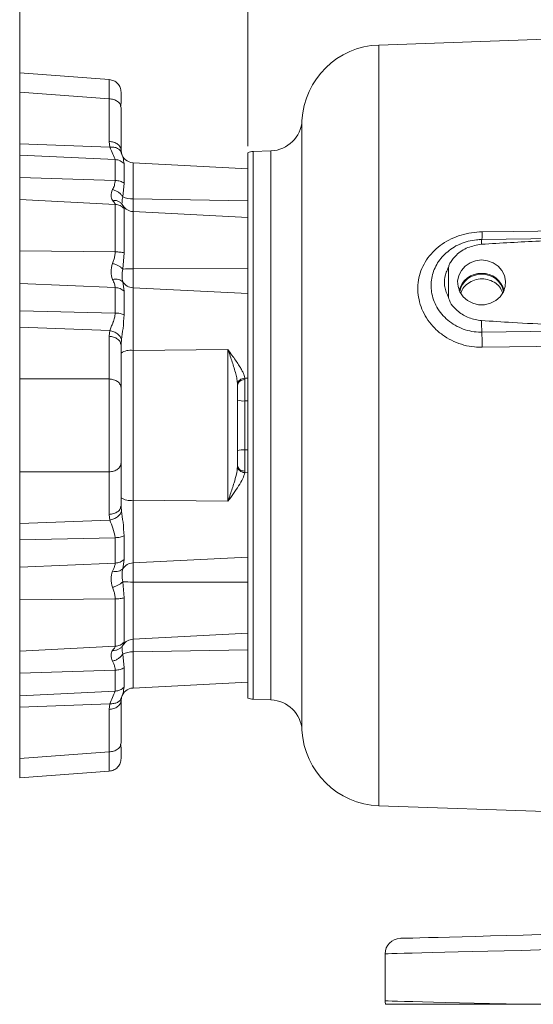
# Model space of a CAD drawing. Header units: inches. Extents: x 0.3 to 33.9, y 0.2 to 21.6.
# Tile 9 of 26: x 17 to 21, y 5 to 12.7. Entities that reach past the tile are written whole.
import ezdxf

# ---------------------------------------------------------------- set-up
doc = ezdxf.new("R2010")
doc.units = ezdxf.units.IN
doc.header["$MEASUREMENT"] = 0
doc.layers.add('SLD-0', color=7, linetype='Continuous', lineweight=15)
doc.styles.add('SLDTEXTSTYLE0', font='TXT', dxfattribs={"width": 0.75})
doc.dimstyles.new('SLDDIMSTYLE0', dxfattribs={"dimtxt": 0.25, "dimasz": 0.13, "dimexe": 0, "dimexo": 0.0625, "dimgap": 0.0625, "dimtad": 0, "dimtih": 1, "dimtoh": 1, "dimrnd": 1e-09, "dimzin": 12, "dimdsep": 46, "dimtxsty": 'SLDTEXTSTYLE0', "dimsah": 1, "dimcen": 0.09, "dimadec": 0, "dimazin": 3, "dimtfac": 1, "dimtofl": 0, "dimtmove": 0, "dimatfit": 3, "dimfxl": 1, "dimfrac": 2, "dimtolj": 1, "dimtzin": 12, "dimarcsym": 0})

# ---------------------------------------------------------------- blocks, each defined once
blk = doc.blocks.new('_D_8')
at = {"layer": 'SLD-0'}
for p, q in [((18.751, 11.6936), (18.751, 13.5957)), ((18.751, 13.4707), (20.4163, 13.4707)), ((20.5559, 13.5075), (20.5051, 13.5075)), ((20.5051, 13.5075), (20.5051, 13.1106)), ((21.5141, 13.5075), (21.5649, 13.5075)), ((21.5649, 13.5075), (21.5649, 13.1106)), ((23.319, 13.4707), (21.6536, 13.4707)), ((20.5051, 13.1106), (20.5559, 13.1106)), ((21.5649, 13.1106), (21.5141, 13.1106))]:
    blk.add_line(p, q, dxfattribs=at)
for points in [[(18.751, 13.4707), (18.881, 13.4507), (18.881, 13.4907)], [(23.319, 13.4707), (23.189, 13.4907), (23.189, 13.4507)]]:
    blk.add_solid(points, dxfattribs=at)
at = {"layer": 'SLD-0', "char_height": 0.25, "attachment_point": 1, "style": 'SLDTEXTSTYLE0'}
for s, insert in [('4.57', (20.6101, 13.8805, -2.4475)), ('116.0', (20.6193, 13.4329, -2.4475))]:
    blk.add_mtext(s, dxfattribs=dict(at, insert=insert))
blk = doc.blocks.new('_D_9')
at = {"layer": 'SLD-0'}
for p, q in [((16.9793, 11.3298), (16.9793, 14.7768)), ((16.9793, 14.6518), (19.5305, 14.6518)), ((19.67, 14.6886), (19.6193, 14.6886)), ((19.6193, 14.6886), (19.6193, 14.2917)), ((20.6282, 14.6886), (20.679, 14.6886)), ((20.679, 14.6886), (20.679, 14.2917)), ((23.319, 14.6518), (20.7678, 14.6518)), ((19.6193, 14.2917), (19.67, 14.2917)), ((20.679, 14.2917), (20.6282, 14.2917))]:
    blk.add_line(p, q, dxfattribs=at)
for points in [[(16.9793, 14.6518), (17.1093, 14.6318), (17.1093, 14.6718)], [(23.319, 14.6518), (23.189, 14.6718), (23.189, 14.6318)]]:
    blk.add_solid(points, dxfattribs=at)
at = {"layer": 'SLD-0', "char_height": 0.25, "attachment_point": 1, "style": 'SLDTEXTSTYLE0'}
for s, insert in [('6.34', (19.7243, 15.0616, -2.4475)), ('161.0', (19.7335, 14.614, -2.4475))]:
    blk.add_mtext(s, dxfattribs=dict(at, insert=insert))

msp = doc.modelspace()

# ---------------------------------------------------------------- linework, layer by layer
at = {"color": 7, "linetype": 'Continuous', "lineweight": 15}
for p, q in [((23.319, 12.6045), (19.7703, 12.4806)), ((17.6756, 12.2123), (16.9793, 12.2639)), ((16.9793, 12.2639), (16.9793, 12.1141)), ((17.6734, 12.0626), (16.9793, 12.1141)), ((16.9793, 12.1141), (16.9793, 11.7135)), ((17.6734, 11.7317), (17.6734, 12.0626)), ((17.7649, 12.0062), (17.7667, 12.0445)), ((17.7667, 11.9931), (17.7632, 12.006)), ((17.7667, 11.6622), (17.7667, 11.9931)), ((16.9793, 11.7135), (17.6789, 11.6876)), ((16.9793, 11.7135), (16.9793, 11.6254)), ((17.6734, 11.7317), (17.6789, 11.6876)), ((17.7695, 11.6412), (17.7645, 11.6508)), ((17.7667, 11.6622), (17.7695, 11.6412)), ((17.7724, 11.6326), (17.7695, 11.6412)), ((18.751, 11.5148), (18.751, 11.6436)), ((18.932, 11.6584), (18.7948, 11.6536)), ((17.7213, 11.5899), (16.9793, 11.6254)), ((16.9793, 11.6254), (16.9793, 11.4501)), ((17.7213, 11.4275), (17.7213, 11.5899)), ((17.7906, 11.4078), (17.7906, 11.559)), ((18.751, 11.5193), (17.86, 11.566)), ((18.751, 11.4463), (18.751, 11.5148)), ((16.9793, 11.4501), (17.7213, 11.4275)), ((16.9793, 11.4501), (16.9793, 11.2798)), ((17.7804, 11.3016), (17.7906, 11.4078)), ((18.751, 10.4174), (18.751, 11.4463)), ((17.7213, 11.2419), (16.9793, 11.2798)), ((16.9793, 11.2798), (16.9793, 10.8817)), ((17.86, 11.2853), (18.751, 11.2694)), ((17.7213, 10.873), (17.7213, 11.2419)), ((17.7837, 11.2297), (17.773, 11.245)), ((17.7804, 11.2343), (17.7789, 11.2412)), ((17.7906, 10.8653), (17.7906, 11.2088)), ((18.751, 11.1399), (17.86, 11.1866)), ((22.3724, 10.9923), (20.5701, 10.9695)), ((16.9793, 10.8817), (17.7213, 10.873)), ((16.9793, 10.8817), (16.9793, 10.6268)), ((17.7804, 10.7398), (17.7906, 10.8653)), ((17.86, 10.7421), (18.751, 10.7443)), ((17.86, 10.5938), (17.86, 10.7421)), ((20.3122, 10.5187), (20.3122, 10.7522)), ((17.7906, 10.5675), (17.7804, 10.6391)), ((17.7213, 10.5952), (16.9793, 10.6268)), ((16.9793, 10.6268), (16.9793, 10.4138)), ((17.7213, 10.3977), (17.7213, 10.5952)), ((17.7906, 10.3837), (17.7906, 10.5675)), ((17.86, 10.1068), (17.86, 10.5938)), ((18.751, 10.5498), (17.86, 10.5938)), ((16.9793, 10.4138), (17.7213, 10.3977)), ((16.9793, 10.4138), (16.9793, 10.2865)), ((18.751, 10.2521), (18.751, 10.4174)), ((17.6789, 10.2606), (16.9793, 10.2865)), ((16.9793, 10.2865), (16.9793, 9.886)), ((17.6789, 10.2606), (17.6734, 10.2169)), ((21.4455, 10.2597), (20.5703, 10.2487)), ((17.6734, 9.886), (17.6734, 10.2169)), ((18.751, 8.797), (18.751, 10.2521)), ((17.7667, 10.1474), (17.7633, 10.16)), ((17.7667, 10.1474), (17.7673, 10.157)), ((17.7667, 9.8164), (17.7667, 10.1474)), ((17.86, 10.1068), (18.5976, 10.1147)), ((17.86, 8.9423), (17.86, 10.1068)), ((18.5976, 10.1147), (18.5976, 8.9344)), ((17.6734, 9.886), (16.9793, 9.886)), ((16.9793, 9.886), (16.9793, 9.1631)), ((18.7279, 9.8916), (18.751, 9.8926)), ((18.7282, 9.88), (18.7279, 9.8916)), ((18.7282, 9.7146), (18.7282, 9.88)), ((18.6721, 9.845), (18.6722, 9.8364)), ((18.6722, 9.8364), (18.6743, 9.8446)), ((18.7282, 9.7146), (18.7282, 9.3345)), ((18.751, 9.7144), (18.7282, 9.7146)), ((18.7282, 9.3345), (18.751, 9.3346)), ((18.7282, 9.1691), (18.7282, 9.3345)), ((17.7667, 8.9017), (17.7667, 9.2326)), ((18.6722, 9.2126), (18.6721, 9.2041)), ((17.6734, 9.1631), (16.9793, 9.1631)), ((16.9793, 9.1631), (16.9793, 8.7626)), ((17.6734, 8.8322), (17.6734, 9.1631)), ((18.7279, 9.1575), (18.7282, 9.1691)), ((18.751, 9.1565), (18.7279, 9.1575)), ((17.7633, 8.889), (17.7667, 8.9017)), ((17.7667, 8.9017), (17.7673, 8.892)), ((18.5976, 8.9344), (17.86, 8.9423)), ((17.86, 8.4553), (17.86, 8.9423)), ((17.6734, 8.8322), (17.6789, 8.7885)), ((16.9793, 8.7626), (17.6789, 8.7885)), ((16.9793, 8.7626), (16.9793, 8.6353)), ((18.751, 8.6317), (18.751, 8.797)), ((17.7213, 8.6513), (16.9793, 8.6353)), ((17.7213, 8.4539), (17.7213, 8.6513)), ((17.7906, 8.4816), (17.7906, 8.6654)), ((16.9793, 8.6353), (16.9793, 8.4223)), ((18.751, 8.0907), (18.751, 8.6317)), ((17.86, 8.4553), (18.751, 8.4993)), ((16.9793, 8.4223), (17.7213, 8.4539)), ((16.9793, 8.4223), (16.9793, 8.1674)), ((17.7804, 8.41), (17.7906, 8.4816)), ((17.86, 8.307), (17.86, 8.4553)), ((17.7906, 8.1838), (17.7804, 8.3093)), ((18.751, 8.3048), (17.86, 8.307)), ((17.7213, 8.1761), (16.9793, 8.1674)), ((16.9793, 8.1674), (16.9793, 7.7693)), ((17.7213, 7.8072), (17.7213, 8.1761)), ((17.7906, 7.8403), (17.7906, 8.1838)), ((18.751, 7.9642), (18.751, 8.0907)), ((18.751, 7.6027), (18.751, 7.9642)), ((17.86, 7.8625), (18.751, 7.9092)), ((16.9793, 7.7693), (17.7213, 7.8072)), ((17.773, 7.8041), (17.7837, 7.8194)), ((17.7789, 7.8079), (17.7804, 7.8147)), ((16.9793, 7.7693), (16.9793, 7.599)), ((17.7906, 7.6413), (17.7804, 7.7475)), ((18.751, 7.7797), (17.86, 7.7638)), ((17.7213, 7.6215), (16.9793, 7.599)), ((16.9793, 7.599), (16.9793, 7.4237)), ((17.7213, 7.4591), (17.7213, 7.6215)), ((17.7906, 7.4901), (17.7906, 7.6413)), ((18.751, 7.5343), (18.751, 7.6027)), ((17.86, 7.4831), (18.751, 7.5298)), ((18.751, 7.4054), (18.751, 7.5343)), ((16.9793, 7.4237), (17.7213, 7.4591)), ((16.9793, 7.4237), (16.9793, 7.3356)), ((17.6789, 7.3615), (16.9793, 7.3356)), ((17.6789, 7.3615), (17.6734, 7.3174)), ((17.7645, 7.3982), (17.7695, 7.4079)), ((17.7667, 7.3869), (17.7695, 7.4079)), ((17.7667, 7.056), (17.7667, 7.3869)), ((17.7695, 7.4079), (17.7724, 7.4165)), ((18.7948, 7.3955), (18.932, 7.3907)), ((16.9793, 7.3356), (16.9793, 6.935)), ((17.6734, 6.9865), (17.6734, 7.3174)), ((17.7667, 7.056), (17.7632, 7.0431)), ((17.7667, 7.0046), (17.7649, 7.0429)), ((17.6734, 6.9865), (16.9793, 6.935)), ((16.9793, 6.935), (16.9793, 6.7852)), ((16.9793, 6.7852), (17.6756, 6.8368)), ((19.7703, 6.5685), (21.2673, 6.5162)), ((19.819, 5.0514), (19.819, 5.4176)), ((21.7666, 5.0249), (20.8955, 5.0249))]:
    msp.add_line(p, q, dxfattribs=at)
at = {"color": 8, "linetype": 'Continuous', "lineweight": 15}
for p, q in [((19.7703, 12.4806), (19.7703, 9.5245)), ((19.1729, 11.8947), (19.1729, 7.1544)), ((18.7948, 11.6536), (18.7948, 9.5245)), ((18.932, 9.5245), (18.932, 11.6584)), ((17.86, 11.2853), (17.86, 11.566)), ((17.86, 11.1866), (17.86, 11.2853)), ((17.7906, 11.2088), (17.7822, 11.2298)), ((17.86, 10.7421), (17.86, 11.1866)), ((17.7673, 10.157), (17.7695, 10.1909)), ((18.7948, 9.5245), (18.7948, 7.3955)), ((18.932, 7.3907), (18.932, 9.5245)), ((19.7703, 9.5245), (19.7703, 6.5685)), ((17.7673, 8.892), (17.7695, 8.8582)), ((17.86, 7.8625), (17.86, 8.307)), ((17.7822, 7.8192), (17.7906, 7.8403)), ((17.86, 7.7638), (17.86, 7.8625)), ((17.86, 7.4831), (17.86, 7.7638))]:
    msp.add_line(p, q, dxfattribs=at)
at = {"color": 7, "linetype": 'Continuous', "lineweight": 15, "flags": 128}
for points in [[(20.5732, 11.0287), (20.813, 11.0318), (21.7724, 11.0442), (23.319, 11.0641)], [(20.569, 10.8098), (20.5225, 10.8043), (20.479, 10.7882), (20.4411, 10.7626), (20.4113, 10.7289), (20.3914, 10.6894), (20.3826, 10.6464), (20.3856, 10.6028), (20.4, 10.5613), (20.4251, 10.5244), (20.4592, 10.4945), (20.5002, 10.4734), (20.5456, 10.4625), (20.5924, 10.4625), (20.6377, 10.4734), (20.6787, 10.4945), (20.7128, 10.5244), (20.7379, 10.5613), (20.7524, 10.6028), (20.7553, 10.6464), (20.7466, 10.6894), (20.7266, 10.7289), (20.6968, 10.7626), (20.6589, 10.7882), (20.6154, 10.8043), (20.569, 10.8098)], [(21.4483, 10.1421), (21.2085, 10.1392), (20.5732, 10.1312)], [(19.9358, 5.5376), (19.942, 5.5378), (19.9606, 5.5383), (19.9915, 5.5391), (20.0344, 5.5402), (20.089, 5.5416), (20.1551, 5.5433), (20.2321, 5.5454), (20.3196, 5.5477), (20.417, 5.5502), (20.5236, 5.553), (20.6388, 5.556), (20.7617, 5.5592), (20.8916, 5.5626), (21.0276, 5.5662), (21.1688, 5.5699), (21.3143, 5.5737), (21.463, 5.5776), (21.6142, 5.5816), (21.7666, 5.5855)], [(21.7666, 5.4656), (21.6125, 5.4618), (21.4596, 5.458), (21.3089, 5.4543), (21.1612, 5.4507), (21.0175, 5.4471), (20.8785, 5.4437), (20.7451, 5.4404), (20.6181, 5.4373), (20.4983, 5.4344), (20.3864, 5.4316), (20.283, 5.4291), (20.1887, 5.4267), (20.1042, 5.4247), (20.0299, 5.4228), (19.9662, 5.4213), (19.9136, 5.42), (19.8724, 5.419), (19.8428, 5.4182), (19.8249, 5.4178), (19.819, 5.4176)], [(19.819, 5.0514), (19.825, 5.0513), (19.8432, 5.0508), (19.8734, 5.0501), (19.9153, 5.0491), (19.9688, 5.0478), (20.0336, 5.0462), (20.1092, 5.0443), (20.1951, 5.0422), (20.2909, 5.0398), (20.396, 5.0372), (20.5097, 5.0344), (20.6314, 5.0314), (20.7602, 5.0283), (20.8955, 5.0249)]]:
    msp.add_lwpolyline(points, dxfattribs=at)
at = {"color": 7, "linetype": 'Continuous', "lineweight": 15}
for centre, radius, start, end in [((19.792, 11.861), 0.62, 92, 176.88827), ((18.9233, 11.9082), 0.25, 272, 356.88827), ((17.8651, 11.6643), 0.0984, 193.22961, 267), ((18.799, 11.5337), 0.12, 92, 113.57818), ((17.8555, 11.4653), 0.1801, 245.35479, 271.43299), ((17.8651, 11.2849), 0.0984, 213.63125, 267), ((17.8543, 9.5424), 1.1997, 89.72623, 93.52976), ((17.8639, 10.6931), 0.0994, 212.87183, 267.75295), ((20.5641, 10.5304), 0.1752, 88.39286, 165.64629), ((20.564, 10.5313), 0.1681, 88.3112, 169.01038), ((20.5739, 10.5304), 0.1752, 14.35434, 91.60651), ((20.5739, 10.5313), 0.1681, 10.98969, 91.68874), ((23.0665, 10.3648), 2.4989, 180.5846, 182.66136), ((17.8147, 10.1227), 2.7585, 0.17796, 2.61975), ((17.8386, 9.9801), 0.1284, 80.42914, 124.06884), ((18.7149, 9.8479), 0.134, 251.44736, 275.70609), ((18.7149, 9.2012), 0.134, 84.29406, 108.55278), ((17.8386, 9.0689), 0.1284, 235.93118, 279.57074), ((17.8639, 8.356), 0.0994, 92.2468, 147.12838), ((17.8542, 9.5062), 1.1992, 266.46948, 270.27453), ((17.8651, 7.7642), 0.0984, 93, 146.44034), ((17.8555, 7.5838), 0.1801, 88.56665, 114.64554), ((16.8048, 7.7985), 0.9773, 333.43923, 339.68179), ((17.8651, 7.3848), 0.0984, 93, 165.48668), ((18.799, 7.5154), 0.12, 246.42182, 268), ((18.9233, 7.1409), 0.25, 3.11173, 88), ((19.792, 7.1881), 0.62, 183.11173, 268), ((19.939, 5.4176), 0.12, 91.5, 180), ((19.939, 5.0514), 0.12, 180, 192.75741)]:
    msp.add_arc(centre, radius, start, end, dxfattribs=at)
at = {"color": 8, "linetype": 'Continuous', "lineweight": 15}
for centre, radius, start, end in [((20.2498, 11.0134), 0.3237, 352.15376, 2.71671), ((20.7351, 10.9402), 0.1676, 169.92656, 182.91209)]:
    msp.add_arc(centre, radius, start, end, dxfattribs=at)
for points, knots in [([(17.6734, 12.0626), (17.6737, 12.0776), (17.6741, 12.1071), (17.6746, 12.1428), (17.6751, 12.1777), (17.6755, 12.2062), (17.6755, 12.2102), (17.6756, 12.2123)], [0, 0, 0, 0, 0.164719, 0.324857, 0.48042, 0.74205, 1, 1, 1, 1]), ([(17.7632, 12.006), (17.7624, 12.0104), (17.7598, 12.0235), (17.741, 12.042), (17.7106, 12.0583), (17.6858, 12.0612), (17.6734, 12.0626)], [0, 0, 0, 0, 0.143001, 0.428668, 0.714333, 1, 1, 1, 1]), ([(17.7645, 11.6508), (17.7629, 11.6546), (17.7582, 11.6655), (17.7394, 11.6784), (17.7116, 11.6881), (17.6898, 11.6878), (17.6789, 11.6876)], [0, 0, 0, 0, 0.151282, 0.434161, 0.717045, 1, 1, 1, 1]), ([(17.7906, 11.559), (17.7885, 11.574), (17.785, 11.5984), (17.7759, 11.6231), (17.7724, 11.6326)], [0, 0, 0, 0, 0.612081, 1, 1, 1, 1]), ([(17.7724, 11.2445), (17.7705, 11.247), (17.7642, 11.2557), (17.748, 11.2656), (17.7256, 11.2736), (17.7091, 11.2737), (17.7008, 11.2737)], [0, 0, 0, 0, 0.123807, 0.415868, 0.707929, 1, 1, 1, 1]), ([(17.7765, 11.2522), (17.7757, 11.255), (17.7725, 11.266), (17.777, 11.2863), (17.7804, 11.3016)], [0, 0, 0, 0, 0.247434, 1, 1, 1, 1]), ([(20.5703, 10.2487), (20.5676, 10.2487), (20.5419, 10.2486), (20.4924, 10.2532), (20.4251, 10.2713), (20.3619, 10.3007), (20.3059, 10.3398), (20.2576, 10.3878), (20.2201, 10.4418), (20.1932, 10.5007), (20.179, 10.5576), (20.1733, 10.6331), (20.1897, 10.725), (20.2475, 10.827), (20.3242, 10.8927), (20.3786, 10.9254), (20.3998, 10.9328), (20.4006, 10.933)], [0, 0, 0, 0, 0.007727, 0.073706, 0.141793, 0.20733, 0.274944, 0.339923, 0.406987, 0.469546, 0.534068, 0.584179, 0.700775, 0.816, 0.935134, 0.997718, 1, 1, 1, 1]), ([(17.7633, 10.16), (17.7624, 10.1644), (17.7599, 10.1777), (17.741, 10.1963), (17.7106, 10.2126), (17.6858, 10.2155), (17.6734, 10.2169)], [0, 0, 0, 0, 0.145837, 0.430558, 0.715279, 1, 1, 1, 1]), ([(18.6743, 9.8446), (18.6748, 9.8473), (18.6764, 9.8555), (18.6877, 9.8671), (18.7059, 9.8773), (18.7208, 9.8791), (18.7282, 9.88)], [0, 0, 0, 0, 0.142145, 0.428096, 0.714047, 1, 1, 1, 1]), ([(17.6734, 8.8322), (17.6858, 8.8336), (17.7106, 8.8365), (17.741, 8.8528), (17.7599, 8.8714), (17.7624, 8.8846), (17.7633, 8.889)], [0, 0, 0, 0, 0.2849896, 0.5699793, 0.8549691, 1, 1, 1, 1]), ([(17.7008, 7.7754), (17.7091, 7.7754), (17.7256, 7.7754), (17.748, 7.7835), (17.7642, 7.7934), (17.7705, 7.802), (17.7724, 7.8046)], [0, 0, 0, 0, 0.2920692, 0.5841314, 0.8761966, 1, 1, 1, 1]), ([(17.7804, 7.7475), (17.777, 7.7628), (17.7725, 7.7831), (17.7757, 7.7941), (17.7765, 7.7969)], [0, 0, 0, 0, 0.752776, 1, 1, 1, 1]), ([(17.7724, 7.4165), (17.7759, 7.426), (17.785, 7.4507), (17.7885, 7.4751), (17.7906, 7.4901)], [0, 0, 0, 0, 0.387817, 1, 1, 1, 1]), ([(17.6789, 7.3615), (17.6898, 7.3613), (17.7116, 7.361), (17.7394, 7.3707), (17.7582, 7.3836), (17.7628, 7.3945), (17.7645, 7.3982)], [0, 0, 0, 0, 0.28318, 0.566337, 0.849465, 1, 1, 1, 1]), ([(17.7632, 7.0431), (17.7624, 7.0387), (17.7598, 7.0256), (17.741, 7.0071), (17.7106, 6.9908), (17.6858, 6.9879), (17.6734, 6.9865)], [0, 0, 0, 0, 0.143001, 0.428667, 0.714334, 1, 1, 1, 1]), ([(17.6756, 6.8368), (17.6755, 6.8388), (17.6755, 6.8417), (17.6752, 6.8597), (17.6749, 6.8829), (17.6744, 6.9217), (17.6738, 6.9646), (17.6734, 6.9865)], [0, 0, 0, 0, 0.2579591, 0.3884902, 0.5199515, 0.7548355, 1, 1, 1, 1])]:
    msp.add_open_spline(points, degree=3, knots=knots, dxfattribs=at)
at = {"color": 7, "linetype": 'Continuous', "lineweight": 15}
for points, knots in [([(17.7667, 12.1141), (17.7654, 12.1264), (17.7627, 12.151), (17.7419, 12.1825), (17.712, 12.2055), (17.6877, 12.21), (17.6756, 12.2123)], [0, 0, 0, 0, 0.250023, 0.500034, 0.750008, 1, 1, 1, 1]), ([(17.7667, 12.0427), (17.7667, 12.0561), (17.7667, 12.0838), (17.7667, 12.1089), (17.7667, 12.1124), (17.7667, 12.1141)], [0, 0, 0, 0, 0.3146362, 0.6537944, 1, 1, 1, 1]), ([(17.6734, 11.7317), (17.6858, 11.7302), (17.7106, 11.7274), (17.7412, 11.7111), (17.7626, 11.6886), (17.7653, 11.671), (17.7667, 11.6622)], [0, 0, 0, 0, 0.25, 0.5, 0.75, 1, 1, 1, 1]), ([(17.6789, 11.6876), (17.688, 11.6683), (17.7062, 11.63), (17.7163, 11.6032), (17.7213, 11.5899)], [0, 0, 0, 0, 0.502779, 1, 1, 1, 1]), ([(17.7725, 11.6308), (17.7713, 11.6343), (17.769, 11.6412), (17.7667, 11.6485), (17.7655, 11.6521)], [0, 0, 0, 0, 0.5055147, 1, 1, 1, 1]), ([(17.7906, 11.559), (17.786, 11.5633), (17.7768, 11.572), (17.7597, 11.5814), (17.741, 11.5879), (17.7279, 11.5893), (17.7213, 11.5899)], [0, 0, 0, 0, 0.25, 0.500003, 0.749999, 1, 1, 1, 1]), ([(17.7213, 11.4275), (17.7199, 11.4146), (17.717, 11.3886), (17.7062, 11.3674), (17.7008, 11.3567)], [0, 0, 0, 0, 0.496944, 1, 1, 1, 1]), ([(17.7906, 11.4078), (17.786, 11.4106), (17.7768, 11.4161), (17.7597, 11.4221), (17.741, 11.4263), (17.7279, 11.4271), (17.7213, 11.4275)], [0, 0, 0, 0, 0.25, 0.500002, 0.749999, 1, 1, 1, 1]), ([(17.7008, 11.3567), (17.695, 11.3406), (17.6833, 11.3085), (17.695, 11.2853), (17.7008, 11.2737)], [0, 0, 0, 0, 0.500024, 1, 1, 1, 1]), ([(17.7804, 11.3016), (17.7761, 11.3079), (17.7675, 11.3205), (17.7481, 11.3366), (17.7256, 11.3495), (17.7091, 11.3543), (17.7008, 11.3567)], [0, 0, 0, 0, 0.250007, 0.500005, 0.750001, 1, 1, 1, 1]), ([(17.7008, 11.2737), (17.7043, 11.2693), (17.7113, 11.2606), (17.7195, 11.2499), (17.7207, 11.2445), (17.7213, 11.2419)], [0, 0, 0, 0, 0.341306, 0.677696, 1, 1, 1, 1]), ([(17.7906, 11.2088), (17.786, 11.2135), (17.7768, 11.2227), (17.7597, 11.2328), (17.741, 11.2398), (17.7279, 11.2412), (17.7213, 11.2419)], [0, 0, 0, 0, 0.249999, 0.500003, 0.749999, 1, 1, 1, 1]), ([(20.5732, 10.1312), (20.5535, 10.1316), (20.5058, 10.1326), (20.4312, 10.1469), (20.3524, 10.1748), (20.2798, 10.2152), (20.2155, 10.2659), (20.1616, 10.3259), (20.1192, 10.3926), (20.0898, 10.4645), (20.0736, 10.5394), (20.0718, 10.6153), (20.084, 10.6901), (20.1104, 10.7613), (20.1497, 10.8272), (20.2009, 10.8856), (20.2623, 10.9355), (20.3322, 10.9756), (20.4087, 11.0052), (20.4898, 11.0242), (20.5454, 11.0272), (20.5732, 11.0287)], [0, 0, 0, 0, 0.038377, 0.09291, 0.147439, 0.201566, 0.255685, 0.308751, 0.361806, 0.414177, 0.466541, 0.51909, 0.571642, 0.624715, 0.677797, 0.731116, 0.784444, 0.838115, 0.891791, 0.945895, 1, 1, 1, 1]), ([(20.5701, 10.9684), (20.5564, 10.9683), (20.5208, 10.9681), (20.4644, 10.956), (20.4211, 10.9438), (20.4012, 10.9334), (20.4006, 10.933)], [0, 0, 0, 0, 0.234266, 0.611047, 0.987898, 1, 1, 1, 1]), ([(20.5524, 10.9678), (20.5578, 10.9686), (20.5638, 10.9695), (20.5698, 10.9691), (20.5704, 10.9691)], [0, 0, 0, 0, 0.891712, 1, 1, 1, 1]), ([(22.6688, 10.9959), (22.5888, 10.995), (22.1888, 10.9903), (21.6385, 10.979), (21.018, 10.9597), (20.7178, 10.941), (20.5677, 10.9317)], [0, 0, 0, 0, 0.114153, 0.570776, 0.785343, 1, 1, 1, 1]), ([(17.7213, 10.873), (17.7207, 10.8628), (17.7195, 10.8419), (17.7113, 10.8119), (17.7043, 10.7927), (17.7008, 10.7831)], [0, 0, 0, 0, 0.322292, 0.65866, 1, 1, 1, 1]), ([(17.7906, 10.8653), (17.786, 10.8664), (17.7768, 10.8685), (17.7597, 10.8709), (17.741, 10.8725), (17.7279, 10.8728), (17.7213, 10.873)], [0, 0, 0, 0, 0.249999, 0.500002, 0.749999, 1, 1, 1, 1]), ([(20.5677, 10.9317), (20.5316, 10.9255), (20.4595, 10.9131), (20.3764, 10.8585), (20.3328, 10.8045), (20.3151, 10.77), (20.3128, 10.7563), (20.3122, 10.7522)], [0, 0, 0, 0, 0.322606, 0.642639, 0.869131, 0.960935, 1, 1, 1, 1]), ([(17.7008, 10.7831), (17.695, 10.7609), (17.6833, 10.7165), (17.695, 10.6781), (17.7008, 10.6589)], [0, 0, 0, 0, 0.500023, 1, 1, 1, 1]), ([(17.7804, 10.7398), (17.7761, 10.7441), (17.7675, 10.7526), (17.7481, 10.7647), (17.7256, 10.7754), (17.7091, 10.7805), (17.7008, 10.7831)], [0, 0, 0, 0, 0.250007, 0.500004, 0.750001, 1, 1, 1, 1]), ([(17.7804, 10.6391), (17.7775, 10.6536), (17.7716, 10.6825), (17.7775, 10.7207), (17.7804, 10.7398)], [0, 0, 0, 0, 0.499974, 1, 1, 1, 1]), ([(20.3122, 10.7522), (20.3056, 10.7398), (20.2863, 10.7032), (20.2774, 10.6504), (20.282, 10.5829), (20.2996, 10.5455), (20.3122, 10.5187)], [0, 0, 0, 0, 0.169372, 0.500138, 0.642092, 1, 1, 1, 1]), ([(17.7804, 10.6391), (17.7761, 10.6432), (17.7675, 10.6514), (17.7481, 10.6586), (17.7256, 10.6618), (17.7091, 10.6599), (17.7008, 10.6589)], [0, 0, 0, 0, 0.2500007, 0.4999965, 0.749994, 1, 1, 1, 1]), ([(17.7008, 10.6589), (17.7064, 10.6471), (17.7172, 10.6245), (17.72, 10.6047), (17.7213, 10.5952)], [0, 0, 0, 0, 0.5212231, 1, 1, 1, 1]), ([(20.7315, 10.5568), (20.7246, 10.5719), (20.7102, 10.6034), (20.668, 10.639), (20.6149, 10.661), (20.5562, 10.6653), (20.4989, 10.6519), (20.4504, 10.6216), (20.4182, 10.5863), (20.4105, 10.5603), (20.4079, 10.5516)], [0, 0, 0, 0, 0.123653, 0.258367, 0.393563, 0.528756, 0.66359, 0.798199, 0.932889, 1, 1, 1, 1]), ([(17.7906, 10.5675), (17.786, 10.5714), (17.7768, 10.5791), (17.7597, 10.5875), (17.741, 10.5934), (17.7279, 10.5946), (17.7213, 10.5952)], [0, 0, 0, 0, 0.249999, 0.500002, 0.749999, 1, 1, 1, 1]), ([(20.3122, 10.5187), (20.3139, 10.5114), (20.3207, 10.4828), (20.3579, 10.4323), (20.4251, 10.3777), (20.5022, 10.3474), (20.5512, 10.3413), (20.5677, 10.3393)], [0, 0, 0, 0, 0.070467, 0.277117, 0.56329, 0.852377, 1, 1, 1, 1]), ([(17.7213, 10.3977), (17.7202, 10.3847), (17.7188, 10.3659), (17.7122, 10.3454), (17.7087, 10.3355), (17.7066, 10.33), (17.7054, 10.3271), (17.7048, 10.3257), (17.7045, 10.3249), (17.7044, 10.3246), (17.7043, 10.3244), (17.7043, 10.3243), (17.7043, 10.3242), (17.7042, 10.3242), (17.7042, 10.3242), (17.7042, 10.3242), (17.7042, 10.3242), (17.7042, 10.3242), (17.7042, 10.3242), (17.7042, 10.3242), (17.7042, 10.324), (17.7032, 10.3224), (17.6998, 10.3113), (17.6888, 10.2896), (17.6824, 10.2707), (17.6789, 10.2606)], [0, 0, 0, 0, 0.247504, 0.359703, 0.425616, 0.461036, 0.479363, 0.488682, 0.49338, 0.495738, 0.496919, 0.497511, 0.497807, 0.497955, 0.498028, 0.498066, 0.498085, 0.498094, 0.498098, 0.498101, 0.498103, 0.501755, 0.533451, 0.749974, 1, 1, 1, 1]), ([(17.7906, 10.3837), (17.786, 10.3857), (17.7768, 10.3896), (17.7597, 10.3939), (17.741, 10.3968), (17.7279, 10.3974), (17.7213, 10.3977)], [0, 0, 0, 0, 0.250001, 0.500003, 0.749999, 1, 1, 1, 1]), ([(17.7695, 10.1909), (17.7741, 10.2197), (17.7844, 10.2836), (17.7884, 10.3482), (17.7906, 10.3837)], [0, 0, 0, 0, 0.451341, 1, 1, 1, 1]), ([(20.5677, 10.3393), (20.6475, 10.3338), (20.9392, 10.3138), (21.2316, 10.3049), (21.444, 10.2985)], [0, 0, 0, 0, 0.273569, 1, 1, 1, 1]), ([(17.6789, 10.2606), (17.6898, 10.258), (17.7116, 10.253), (17.7396, 10.2363), (17.7609, 10.215), (17.7666, 10.1989), (17.7695, 10.1909)], [0, 0, 0, 0, 0.250021, 0.50002, 0.749994, 1, 1, 1, 1]), ([(18.6721, 9.845), (18.6709, 9.8574), (18.6684, 9.8833), (18.6583, 9.9259), (18.6457, 9.9705), (18.6311, 10.0161), (18.6151, 10.0638), (18.6037, 10.0969), (18.5976, 10.1147)], [0, 0, 0, 0, 0.150571, 0.312239, 0.484819, 0.647898, 0.810824, 1, 1, 1, 1]), ([(18.5976, 10.1147), (18.6081, 10.0999), (18.6281, 10.072), (18.6561, 10.0323), (18.6797, 9.9974), (18.6985, 9.9668), (18.7131, 9.9396), (18.724, 9.9145), (18.7266, 9.899), (18.7279, 9.8916)], [0, 0, 0, 0, 0.182076, 0.344517, 0.505637, 0.636794, 0.754869, 0.883625, 1, 1, 1, 1]), ([(17.6734, 9.1631), (17.6737, 9.1793), (17.6741, 9.2112), (17.6746, 9.2649), (17.6751, 9.3337), (17.6755, 9.4205), (17.6756, 9.5245), (17.6755, 9.6111), (17.6752, 9.6785), (17.6749, 9.7407), (17.6744, 9.8135), (17.6738, 9.8615), (17.6734, 9.886)], [0, 0, 0, 0, 0.082361, 0.162433, 0.240216, 0.371034, 0.500012, 0.628989, 0.694253, 0.759982, 0.877421, 1, 1, 1, 1]), ([(17.7667, 9.8164), (17.7653, 9.8253), (17.7626, 9.8429), (17.7412, 9.8654), (17.7106, 9.8816), (17.6858, 9.8845), (17.6734, 9.886)], [0, 0, 0, 0, 0.250001, 0.500001, 0.75, 1, 1, 1, 1]), ([(18.6721, 9.845), (18.6732, 9.8508), (18.6754, 9.8624), (18.6883, 9.8773), (18.7063, 9.8882), (18.7207, 9.8905), (18.7279, 9.8916)], [0, 0, 0, 0, 0.250028, 0.50002, 0.750009, 1, 1, 1, 1]), ([(17.7667, 9.2326), (17.7667, 9.2514), (17.7667, 9.29), (17.7667, 9.3607), (17.7667, 9.4399), (17.7667, 9.5245), (17.7667, 9.6091), (17.7667, 9.6884), (17.7667, 9.759), (17.7667, 9.7977), (17.7667, 9.8164)], [0, 0, 0, 0, 0.116619, 0.240139, 0.368725, 0.5, 0.631275, 0.759861, 0.883381, 1, 1, 1, 1]), ([(18.6722, 9.2126), (18.6722, 9.3166), (18.6722, 9.5245), (18.6722, 9.7325), (18.6722, 9.8364)], [0, 0, 0, 0, 0.5, 1, 1, 1, 1]), ([(17.7667, 9.2326), (17.7653, 9.2238), (17.7626, 9.2062), (17.7412, 9.1837), (17.7106, 9.1674), (17.6858, 9.1646), (17.6734, 9.1631)], [0, 0, 0, 0, 0.250001, 0.500001, 0.75, 1, 1, 1, 1]), ([(18.5976, 8.9344), (18.6037, 8.9522), (18.6151, 8.9853), (18.6312, 9.033), (18.6477, 9.0855), (18.6648, 9.1438), (18.6697, 9.1844), (18.6721, 9.2041)], [0, 0, 0, 0, 0.189257, 0.352227, 0.515363, 0.764583, 1, 1, 1, 1]), ([(18.7279, 9.1575), (18.7207, 9.1586), (18.7063, 9.1609), (18.6883, 9.1718), (18.6754, 9.1867), (18.6732, 9.1983), (18.6721, 9.2041)], [0, 0, 0, 0, 0.24999, 0.49998, 0.749972, 1, 1, 1, 1]), ([(18.7282, 9.1691), (18.7208, 9.17), (18.7059, 9.1718), (18.6875, 9.1819), (18.6747, 9.1961), (18.6731, 9.2071), (18.6722, 9.2126)], [0, 0, 0, 0, 0.250001, 0.5, 0.750001, 1, 1, 1, 1]), ([(18.7279, 9.1575), (18.7241, 9.1421), (18.716, 9.11), (18.6818, 9.0545), (18.6416, 8.9958), (18.6123, 8.9549), (18.5976, 8.9344)], [0, 0, 0, 0, 0.2364804, 0.4938922, 0.7460022, 1, 1, 1, 1]), ([(17.7695, 8.8582), (17.7666, 8.8501), (17.7609, 8.8341), (17.7396, 8.8128), (17.7116, 8.7961), (17.6898, 8.791), (17.6789, 8.7885)], [0, 0, 0, 0, 0.249989, 0.499973, 0.749965, 1, 1, 1, 1]), ([(17.7906, 8.6654), (17.7884, 8.7009), (17.7844, 8.7655), (17.7741, 8.8294), (17.7695, 8.8582)], [0, 0, 0, 0, 0.548656, 1, 1, 1, 1]), ([(17.6789, 8.7885), (17.688, 8.7682), (17.7062, 8.7278), (17.7163, 8.6767), (17.7213, 8.6513)], [0, 0, 0, 0, 0.502779, 1, 1, 1, 1]), ([(17.7906, 8.6654), (17.786, 8.6634), (17.7768, 8.6595), (17.7597, 8.6552), (17.741, 8.6522), (17.7279, 8.6516), (17.7213, 8.6513)], [0, 0, 0, 0, 0.250001, 0.500003, 0.749999, 1, 1, 1, 1]), ([(17.7213, 8.4539), (17.7207, 8.4476), (17.7195, 8.4347), (17.7113, 8.4133), (17.7043, 8.3979), (17.7008, 8.3902)], [0, 0, 0, 0, 0.322292, 0.658661, 1, 1, 1, 1]), ([(17.7906, 8.4816), (17.786, 8.4777), (17.7768, 8.4699), (17.7597, 8.4615), (17.741, 8.4557), (17.7279, 8.4545), (17.7213, 8.4539)], [0, 0, 0, 0, 0.25, 0.500003, 0.749999, 1, 1, 1, 1]), ([(17.7008, 8.3902), (17.695, 8.371), (17.6833, 8.3325), (17.695, 8.2882), (17.7008, 8.266)], [0, 0, 0, 0, 0.4998213, 1, 1, 1, 1]), ([(17.7008, 8.3902), (17.7091, 8.3892), (17.7256, 8.3873), (17.7481, 8.3905), (17.7675, 8.3977), (17.7761, 8.4059), (17.7804, 8.41)], [0, 0, 0, 0, 0.25, 0.499994, 0.749994, 1, 1, 1, 1]), ([(17.7804, 8.3093), (17.7775, 8.3284), (17.7716, 8.3666), (17.7775, 8.3955), (17.7804, 8.41)], [0, 0, 0, 0, 0.500184, 1, 1, 1, 1]), ([(17.7804, 8.3093), (17.7761, 8.305), (17.7675, 8.2965), (17.7481, 8.2844), (17.7256, 8.2737), (17.7091, 8.2685), (17.7008, 8.266)], [0, 0, 0, 0, 0.25, 0.499997, 0.749994, 1, 1, 1, 1]), ([(17.7008, 8.266), (17.7043, 8.2563), (17.7113, 8.2372), (17.7195, 8.2072), (17.7207, 8.1863), (17.7213, 8.1761)], [0, 0, 0, 0, 0.341306, 0.677693, 1, 1, 1, 1]), ([(17.7906, 8.1838), (17.786, 8.1827), (17.7768, 8.1806), (17.7597, 8.1782), (17.741, 8.1766), (17.7279, 8.1763), (17.7213, 8.1761)], [0, 0, 0, 0, 0.249999, 0.500002, 0.749999, 1, 1, 1, 1]), ([(17.7213, 7.8072), (17.7207, 7.8045), (17.7195, 7.7992), (17.7113, 7.7885), (17.7043, 7.7798), (17.7008, 7.7754)], [0, 0, 0, 0, 0.322292, 0.65866, 1, 1, 1, 1]), ([(17.7906, 7.8403), (17.786, 7.8356), (17.7768, 7.8264), (17.7597, 7.8163), (17.741, 7.8093), (17.7279, 7.8079), (17.7213, 7.8072)], [0, 0, 0, 0, 0.250001, 0.500004, 0.749999, 1, 1, 1, 1]), ([(17.7008, 7.7754), (17.695, 7.7638), (17.6833, 7.7406), (17.695, 7.7085), (17.7008, 7.6924)], [0, 0, 0, 0, 0.499796, 1, 1, 1, 1]), ([(17.7804, 7.7475), (17.7761, 7.7412), (17.7675, 7.7285), (17.7481, 7.7125), (17.7256, 7.6995), (17.7091, 7.6948), (17.7008, 7.6924)], [0, 0, 0, 0, 0.249999, 0.499996, 0.749994, 1, 1, 1, 1]), ([(17.7008, 7.6924), (17.7043, 7.6852), (17.7113, 7.6709), (17.7195, 7.6472), (17.7207, 7.63), (17.7213, 7.6215)], [0, 0, 0, 0, 0.341306, 0.677694, 1, 1, 1, 1]), ([(17.7906, 7.6413), (17.786, 7.6385), (17.7768, 7.633), (17.7597, 7.627), (17.741, 7.6228), (17.7279, 7.622), (17.7213, 7.6215)], [0, 0, 0, 0, 0.25, 0.500002, 0.749999, 1, 1, 1, 1]), ([(17.7906, 7.4901), (17.786, 7.4858), (17.7768, 7.4771), (17.7597, 7.4677), (17.741, 7.4611), (17.7279, 7.4598), (17.7213, 7.4591)], [0, 0, 0, 0, 0.249999, 0.500002, 0.749999, 1, 1, 1, 1]), ([(17.7667, 7.3869), (17.7653, 7.3781), (17.7626, 7.3605), (17.7412, 7.338), (17.7106, 7.3217), (17.6858, 7.3189), (17.6734, 7.3174)], [0, 0, 0, 0, 0.249999, 0.5, 0.75, 1, 1, 1, 1]), ([(17.7655, 7.3969), (17.7666, 7.4005), (17.769, 7.4079), (17.7713, 7.4148), (17.7725, 7.4183)], [0, 0, 0, 0, 0.494543, 1, 1, 1, 1]), ([(17.7667, 6.935), (17.7667, 6.935), (17.7667, 6.9328), (17.7667, 6.942), (17.7667, 6.9649), (17.7667, 6.9929), (17.7667, 7.0064)], [0, 0, 0, 0, 0.000046, 0.346265, 0.685392, 1, 1, 1, 1]), ([(17.6756, 6.8368), (17.6877, 6.8391), (17.712, 6.8436), (17.7419, 6.8666), (17.7627, 6.8981), (17.7654, 6.9227), (17.7667, 6.935)], [0, 0, 0, 0, 0.2499918, 0.4999651, 0.7499777, 1, 1, 1, 1]), ([(20.8955, 5.0249), (20.8257, 5.0249), (20.6909, 5.0249), (20.5097, 5.0249), (20.3486, 5.0249), (20.2059, 5.0249), (20.0839, 5.0249), (19.9833, 5.0249), (19.8975, 5.0249), (19.8349, 5.0249), (19.8263, 5.0249), (19.8219, 5.0249)], [0, 0, 0, 0, 0.110367, 0.212962, 0.315885, 0.418482, 0.52113, 0.624104, 0.726755, 0.863377, 1, 1, 1, 1])]:
    msp.add_open_spline(points, degree=3, knots=knots, dxfattribs=at)

# ---------------------------------------------------------------- dimensions: what is measured, and where the dimension line sits
at = {"layer": 'SLD-0'}
for base, p2, picture, middle in [((16.9793, 14.6518), (16.9793, 11.2798), '_D_9', (20.1491, 14.6518)), ((18.751, 13.4707), (18.751, 11.6436), '_D_8', (21.035, 13.4707))]:
    dim = msp.add_linear_dim(base=base, p1=(23.319, 15.9322), p2=p2, dimstyle='SLDDIMSTYLE0', dxfattribs=at)
    dim.commit()
    dim.dimension.update_dxf_attribs({"geometry": picture, "text_midpoint": middle, "dimtype": 160})

doc.saveas('drawing.dxf')
